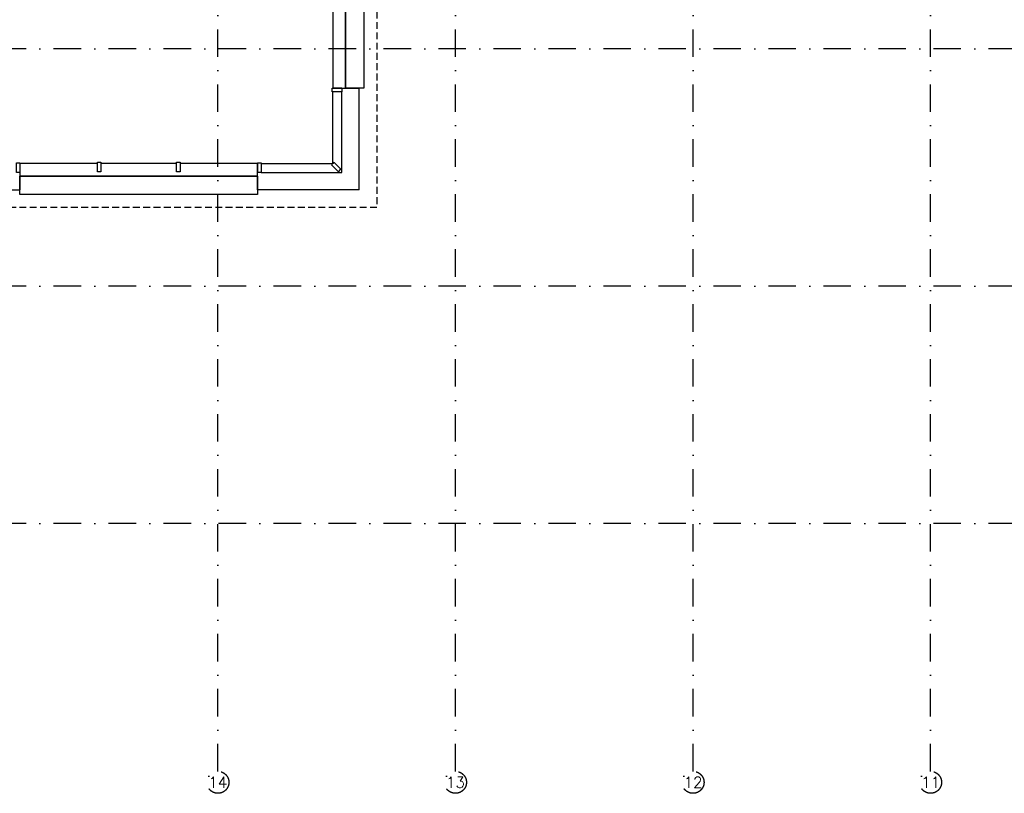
# Model space of a CAD drawing. Header units: millimetres. Extents: x 3852 to 113736, y 134382 to 211102.
# Tile 7 of 14: x 35586 to 57967, y 143535 to 161132. Entities that reach past the tile are written whole.
import ezdxf
from ezdxf.enums import TextEntityAlignment as Align

# ---------------------------------------------------------------- set-up
doc = ezdxf.new("R2010")
doc.units = ezdxf.units.MM
doc.header["$LTSCALE"] = 100
doc.linetypes.add('B0302', pattern=[12.5, 6.25, -3.125, 0, -3.125])
doc.linetypes.add('B0701', pattern=[2.34375, 1.5625, -0.78125])
doc.layers.add('Bouwkundig', color=253, linetype='Continuous')
doc.layers.add('Stramien', color=252, linetype='B0302')
doc.styles.add('bouwk tekst', font='romans.shx')

msp = doc.modelspace()

# ---------------------------------------------------------------- linework, layer by layer
at = {"layer": 'Bouwkundig', "linetype": 'Continuous'}
for p, q in [((42705, 157859), (42705, 159493)), ((42905, 159573), (43305, 159573)), ((42905, 157659), (42905, 159493)), ((43305, 157259), (43305, 159573)), ((41071, 157859), (42705, 157859)), ((35591, 157659), (35591, 157259)), ((40991, 157259), (40991, 157659)), ((41071, 157659), (42905, 157659)), ((32891, 157259), (35591, 157259)), ((43305, 157259), (40991, 157259))]:
    msp.add_line(p, q, dxfattribs=at)
at = {"layer": 'Bouwkundig', "linetype": 'B0701'}
for points in [[(43705, 185687), (43705, 156859)], [(43705, 156859), (14877, 156859)]]:
    msp.add_lwpolyline(points, dxfattribs=at)
at = {"layer": 'Bouwkundig', "linetype": 'Continuous'}
for points in [[(43405, 164973), (43405, 159573), (42991, 159573), (42991, 164973)], [(42905, 159573), (42905, 159493), (42685, 159493), (42685, 159573)], [(35591, 157659), (35511, 157659), (35511, 157879), (35591, 157879)], [(37431, 157673), (37351, 157673), (37351, 157893), (37431, 157893)], [(39231, 157673), (39151, 157673), (39151, 157893), (39231, 157893)], [(41071, 157659), (40991, 157659), (40991, 157879), (41071, 157879)], [(42832, 157675), (42889, 157732), (42733, 157887), (42676, 157831)], [(40991, 157159), (35591, 157159), (35591, 157573), (40991, 157573)]]:
    msp.add_lwpolyline(points, close=True, dxfattribs=at)
for points in [[(42991, 161373), (42991, 159573)], [(42705, 161333), (42705, 159573)], [(42905, 159573), (42705, 159573)], [(37351, 157859), (35591, 157859)], [(39151, 157859), (37431, 157859)], [(40991, 157859), (39231, 157859)], [(40991, 157859), (40991, 157659)], [(37391, 157573), (35591, 157573)], [(39191, 157573), (37391, 157573)], [(40991, 157573), (39191, 157573)]]:
    msp.add_lwpolyline(points, dxfattribs=at)
at = {"layer": 'Stramien'}
for p, q in [((40091, 144035), (40091, 195732)), ((45491, 144035), (45491, 195732)), ((50891, 144035), (50891, 188824)), ((56291, 144035), (56291, 188593)), ((113236, 160473), (3852, 160473)), ((113236, 155073), (3852, 155073)), ((113236, 149673), (3852, 149673))]:
    msp.add_line(p, q, dxfattribs=at)
for centre in [(40091, 143785), (45491, 143785), (50891, 143785), (56291, 143785)]:
    msp.add_circle(centre, 250, dxfattribs=at)

# ---------------------------------------------------------------- texts
at = {"layer": 'Stramien', "style": 'bouwk tekst'}
for s, p in [('14', (40090, 143785)), ('13', (45491, 143785)), ('12', (50891, 143785)), ('11', (56291, 143785))]:
    msp.add_text(s, height=250, dxfattribs=at).set_placement(p, align=Align.MIDDLE)

doc.saveas('drawing.dxf')
